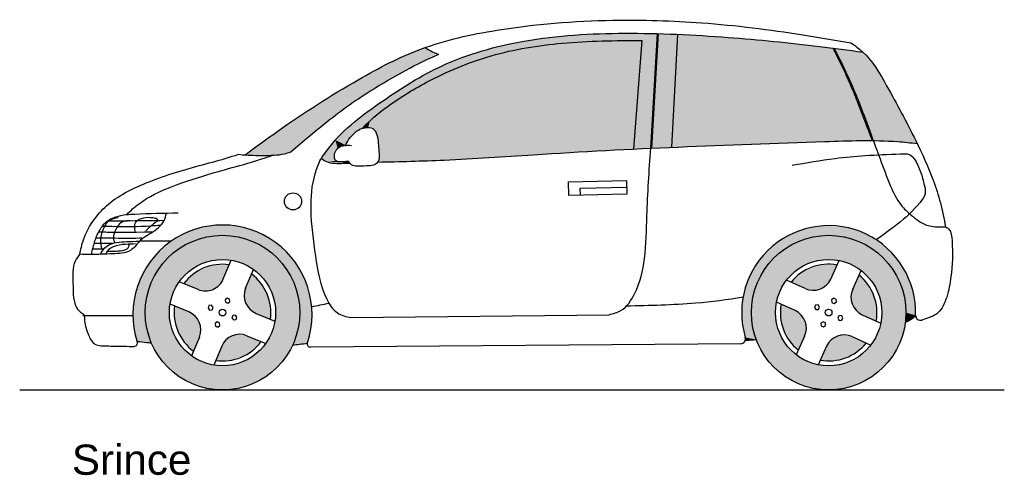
# Model space of a CAD drawing. Header units: millimetres. Extents: x 1.93 to 6.01, y 3.43 to 5.31.
import ezdxf

# ---------------------------------------------------------------- set-up
doc = ezdxf.new("R2010")
doc.units = ezdxf.units.MM
doc.layers.add('HATCH', color=7, linetype='Continuous')
doc.styles.add('arial', font='ARIAL.TTF')

# ---------------------------------------------------------------- blocks, each defined once
blk = doc.blocks.new('*U1')
at = {"layer": 'HATCH', "color": 251, "linetype": 'Continuous'}
for points in [[(2.7265, 4.296), (2.6613, 4.2688), (2.7729, 4.2399)], [(2.7971, 4.2988), (2.7265, 4.296), (2.7729, 4.2399)], [(2.6613, 4.2688), (2.6096, 4.2207), (2.7729, 4.2399)], [(2.7729, 4.2399), (2.6096, 4.2207), (2.7477, 4.207)], [(2.8896, 4.2607), (2.8653, 4.2018), (2.9377, 4.2089)], [(2.6096, 4.2207), (2.6684, 4.1964), (2.7477, 4.207)], [(2.7477, 4.207), (2.6684, 4.1964), (2.7095, 4.1911)], [(2.8653, 4.2018), (2.86, 4.1607), (2.9649, 4.1437)], [(2.9377, 4.2089), (2.8653, 4.2018), (2.9649, 4.1437)], [(2.86, 4.1607), (2.8759, 4.1225), (2.9649, 4.1437)], [(2.5715, 4.1282), (2.5743, 4.0576), (2.6303, 4.104)], [(2.9649, 4.1437), (2.8759, 4.1225), (2.9677, 4.0731)], [(2.8759, 4.1225), (2.9088, 4.0974), (2.9677, 4.0731)], [(2.6303, 4.104), (2.5743, 4.0576), (2.6632, 4.0788)], [(2.6632, 4.0788), (2.5743, 4.0576), (2.6791, 4.0406)], [(2.5743, 4.0576), (2.6014, 3.9924), (2.6791, 4.0406)], [(2.6791, 4.0406), (2.6014, 3.9924), (2.6738, 3.9995)], [(2.6738, 3.9995), (2.6014, 3.9924), (2.6496, 3.9407)], [(2.8297, 4.0102), (2.7914, 3.9943), (2.8707, 4.0049)], [(2.8707, 4.0049), (2.7914, 3.9943), (2.9296, 3.9806)], [(2.7663, 3.9614), (2.742, 3.9026), (2.8778, 3.9325)], [(2.7914, 3.9943), (2.7663, 3.9614), (2.9296, 3.9806)], [(2.9296, 3.9806), (2.7663, 3.9614), (2.8778, 3.9325)], [(2.8778, 3.9325), (2.742, 3.9026), (2.8126, 3.9054)]]:
    blk.add_solid(points, dxfattribs=at)
blk = doc.blocks.new('*U2')
at = {"layer": 'HATCH', "color": 251, "linetype": 'Continuous'}
for points in [[(5.2431, 4.2975), (5.1769, 4.2728), (5.2874, 4.2397)], [(5.3138, 4.2976), (5.2431, 4.2975), (5.2874, 4.2397)], [(5.1769, 4.2728), (5.1235, 4.2266), (5.2874, 4.2397)], [(5.2874, 4.2397), (5.1235, 4.2266), (5.261, 4.2078)], [(5.4048, 4.256), (5.3783, 4.1981), (5.4509, 4.2025)], [(5.1235, 4.2266), (5.1813, 4.2002), (5.261, 4.2078)], [(5.261, 4.2078), (5.1813, 4.2002), (5.2222, 4.1933)], [(5.4509, 4.2025), (5.3783, 4.1981), (5.4756, 4.1363)], [(5.3783, 4.1981), (5.3714, 4.1573), (5.4756, 4.1363)], [(5.0819, 4.1357), (5.082, 4.065), (5.1398, 4.1092)], [(5.3714, 4.1573), (5.3859, 4.1185), (5.4756, 4.1363)], [(5.4756, 4.1363), (5.3859, 4.1185), (5.4757, 4.0657)], [(5.3859, 4.1185), (5.4178, 4.0921), (5.4757, 4.0657)], [(5.1398, 4.1092), (5.082, 4.065), (5.1717, 4.0828)], [(5.1717, 4.0828), (5.082, 4.065), (5.1862, 4.044)], [(5.082, 4.065), (5.1067, 3.9988), (5.1862, 4.044)], [(5.1862, 4.044), (5.1067, 3.9988), (5.1793, 4.0032)], [(5.1793, 4.0032), (5.1067, 3.9988), (5.1529, 3.9453)], [(5.3354, 4.008), (5.2966, 3.9936), (5.3763, 4.0012)], [(5.3763, 4.0012), (5.2966, 3.9936), (5.4342, 3.9747)], [(5.2703, 3.9616), (5.2438, 3.9038), (5.3807, 3.9286)], [(5.2966, 3.9936), (5.2703, 3.9616), (5.4342, 3.9747)], [(5.4342, 3.9747), (5.2703, 3.9616), (5.3807, 3.9286)], [(5.3807, 3.9286), (5.2438, 3.9038), (5.3145, 3.9039)]]:
    blk.add_solid(points, dxfattribs=at)
blk = doc.blocks.new('*U3')
at = {"layer": 'HATCH', "color": 251, "linetype": 'Continuous'}
for points in [[(2.6514, 4.444), (2.5771, 4.4094), (2.7696, 4.4207)], [(2.7314, 4.4613), (2.6514, 4.444), (2.8134, 4.4607)], [(2.8134, 4.4607), (2.6514, 4.444), (2.8931, 4.4421)], [(2.6514, 4.444), (2.7696, 4.4207), (2.8931, 4.4421)], [(2.5771, 4.4094), (2.5122, 4.3594), (2.6307, 4.389)], [(2.7696, 4.4207), (2.5771, 4.4094), (2.6984, 4.4126)], [(2.6984, 4.4126), (2.5771, 4.4094), (2.6307, 4.389)], [(2.8931, 4.4421), (2.7696, 4.4207), (2.9669, 4.4063)], [(2.7696, 4.4207), (2.8408, 4.4126), (2.9669, 4.4063)], [(2.8408, 4.4126), (2.9084, 4.389), (2.9669, 4.4063)], [(2.9669, 4.4063), (2.9084, 4.389), (3.031, 4.3553)], [(2.6307, 4.389), (2.5122, 4.3594), (2.5701, 4.3509)], [(2.9084, 4.389), (2.9691, 4.3509), (3.031, 4.3553)], [(2.5122, 4.3594), (2.4599, 4.2964), (2.5701, 4.3509)], [(2.5701, 4.3509), (2.4599, 4.2964), (2.5194, 4.3002)], [(3.031, 4.3553), (2.9691, 4.3509), (3.0823, 4.2914)], [(2.9691, 4.3509), (3.0198, 4.3002), (3.0823, 4.2914)], [(2.4599, 4.2964), (2.4227, 4.2234), (2.4813, 4.2395)], [(2.5194, 4.3002), (2.4599, 4.2964), (2.4813, 4.2395)], [(3.0198, 4.3002), (3.0579, 4.2395), (3.0823, 4.2914)], [(3.0823, 4.2914), (3.0579, 4.2395), (3.1183, 4.2178)], [(2.4813, 4.2395), (2.4227, 4.2234), (2.4576, 4.1719)], [(3.0579, 4.2395), (3.0816, 4.1719), (3.1183, 4.2178)], [(2.4227, 4.2234), (2.4025, 4.144), (2.4576, 4.1719)], [(3.1183, 4.2178), (3.0816, 4.1719), (3.1372, 4.1381)], [(2.4576, 4.1719), (2.4025, 4.144), (2.4496, 4.1007)], [(3.0816, 4.1719), (3.0896, 4.1007), (3.1372, 4.1381)], [(2.4025, 4.144), (2.4002, 4.0621), (2.4496, 4.1007)], [(3.1372, 4.1381), (3.0896, 4.1007), (3.1382, 4.0562)], [(2.4496, 4.1007), (2.4002, 4.0621), (2.456, 4.0369)], [(3.0896, 4.1007), (3.0822, 4.0323), (3.1382, 4.0562)], [(2.4002, 4.0621), (2.4159, 3.9817), (2.456, 4.0369)], [(2.456, 4.0369), (2.4159, 3.9817), (2.475, 3.9756)], [(3.1382, 4.0562), (3.0822, 4.0323), (3.1212, 3.9761)], [(3.0822, 4.0323), (3.0604, 3.9671), (3.1212, 3.9761)], [(3.1212, 3.9761), (3.0604, 3.9671), (3.1208, 3.975)], [(3.1208, 3.975), (3.0604, 3.9671), (3.1205, 3.9739)]]:
    blk.add_solid(points, dxfattribs=at)
blk = doc.blocks.new('*U4')
at = {"layer": 'HATCH', "color": 251, "linetype": 'Continuous'}
for points in [[(5.1916, 4.4499), (5.114, 4.4207), (5.4347, 4.4252)], [(5.2738, 4.4606), (5.1916, 4.4499), (5.3563, 4.4522)], [(5.3563, 4.4522), (5.1916, 4.4499), (5.4347, 4.4252)], [(5.114, 4.4207), (5.0451, 4.3745), (5.2076, 4.4126)], [(5.2076, 4.4126), (5.0451, 4.3745), (5.14, 4.389)], [(5.4347, 4.4252), (5.114, 4.4207), (5.2788, 4.4207)], [(5.114, 4.4207), (5.2076, 4.4126), (5.2788, 4.4207)], [(5.4347, 4.4252), (5.2788, 4.4207), (5.35, 4.4126)], [(5.4347, 4.4252), (5.35, 4.4126), (5.5048, 4.3809)], [(5.35, 4.4126), (5.4177, 4.389), (5.5048, 4.3809)], [(5.0451, 4.3745), (4.9887, 4.3138), (5.0793, 4.3509)], [(5.14, 4.389), (5.0451, 4.3745), (5.0793, 4.3509)], [(5.4177, 4.389), (5.4783, 4.3509), (5.5048, 4.3809)], [(5.5048, 4.3809), (5.4783, 4.3509), (5.563, 4.3217)], [(5.0793, 4.3509), (4.9887, 4.3138), (5.0286, 4.3002)], [(5.4783, 4.3509), (5.529, 4.3002), (5.563, 4.3217)], [(5.563, 4.3217), (5.529, 4.3002), (5.606, 4.2508)], [(4.9887, 4.3138), (4.9476, 4.2417), (5.0286, 4.3002)], [(5.0286, 4.3002), (4.9476, 4.2417), (4.9905, 4.2395)], [(5.529, 4.3002), (5.5671, 4.2395), (5.606, 4.2508)], [(4.9476, 4.2417), (4.9241, 4.1622), (4.9905, 4.2395)], [(4.9905, 4.2395), (4.9241, 4.1622), (4.9668, 4.1719)], [(5.606, 4.2508), (5.5671, 4.2395), (5.6317, 4.172)], [(5.5671, 4.2395), (5.5908, 4.1719), (5.6317, 4.172)], [(4.9241, 4.1622), (4.9194, 4.0794), (4.9588, 4.1007)], [(4.9668, 4.1719), (4.9241, 4.1622), (4.9588, 4.1007)], [(5.6317, 4.172), (5.5908, 4.1719), (5.6386, 4.0893)], [(5.5908, 4.1719), (5.5988, 4.1007), (5.6386, 4.0893)], [(4.9588, 4.1007), (4.9194, 4.0794), (4.9638, 4.0442)], [(4.9194, 4.0794), (4.9339, 3.9977), (4.9638, 4.0442)], [(5.6389, 4.0855), (5.5982, 4.0806), (5.5963, 4.0605)], [(5.5988, 4.1007), (5.5982, 4.0806), (5.6386, 4.0893)], [(5.6386, 4.0893), (5.5982, 4.0806), (5.6387, 4.0874)], [(5.6387, 4.0874), (5.5982, 4.0806), (5.6389, 4.0855)], [(4.9638, 4.0442), (4.9339, 3.9977), (4.9787, 3.9895)], [(4.9339, 3.9977), (4.9347, 3.9923), (4.9787, 3.9895)], [(4.9347, 3.9923), (4.934, 3.9869), (4.9787, 3.9895)]]:
    blk.add_solid(points, dxfattribs=at)
blk = doc.blocks.new('*U5')
at = {"layer": 'HATCH', "linetype": 'Continuous'}
for points in [[(4.654, 5.2524), (4.6294, 4.785), (4.9755, 5.2306)], [(4.9755, 5.2306), (4.6294, 4.785), (5.2957, 5.1956)], [(5.2957, 5.1956), (4.6294, 4.785), (5.3029, 5.1823)], [(5.3029, 5.1823), (4.6294, 4.785), (5.3066, 5.1749)], [(5.3022, 5.1948), (5.3176, 5.1637), (5.4211, 5.1787)], [(5.4211, 5.1787), (5.3176, 5.1637), (5.4575, 5.1381)], [(5.3066, 5.1749), (4.6294, 4.785), (5.3129, 5.162)], [(5.3129, 5.162), (4.6294, 4.785), (5.3249, 5.1377)], [(5.3249, 5.1377), (4.6294, 4.785), (5.3468, 5.0923)], [(5.3176, 5.1637), (5.3304, 5.1378), (5.4575, 5.1381)], [(5.4575, 5.1381), (5.3304, 5.1378), (5.4885, 5.0922)], [(5.3304, 5.1378), (5.3524, 5.0921), (5.4885, 5.0922)], [(5.3468, 5.0923), (4.6294, 4.785), (5.3868, 5.0005)], [(5.4885, 5.0922), (5.3524, 5.0921), (5.5435, 4.9951)], [(5.3524, 5.0921), (5.3923, 5.0002), (5.5435, 4.9951)], [(5.3868, 5.0005), (4.6294, 4.785), (5.4585, 4.8128)], [(5.3923, 5.0002), (5.4638, 4.8128), (5.5435, 4.9951)], [(5.5435, 4.9951), (5.4638, 4.8128), (5.5547, 4.8093)], [(5.5435, 4.9951), (5.5547, 4.8093), (5.6452, 4.8004)]]:
    blk.add_solid(points, dxfattribs=at)
blk = doc.blocks.new('*U6')
at = {"layer": 'HATCH', "linetype": 'Continuous'}
for points in [[(4.1971, 5.2176), (4.0432, 5.1994), (4.4718, 4.7779)], [(4.3517, 5.2254), (4.1971, 5.2176), (4.4718, 4.7779)], [(4.5065, 5.2274), (4.3517, 5.2254), (4.4718, 4.7779)], [(4.0432, 5.1994), (3.8918, 5.1665), (4.4718, 4.7779)], [(3.8918, 5.1665), (3.7455, 5.1158), (4.4718, 4.7779)], [(3.7455, 5.1158), (3.6055, 5.049), (4.4718, 4.7779)], [(3.6055, 5.049), (3.4734, 4.9682), (4.4718, 4.7779)], [(3.4734, 4.9682), (3.4111, 4.9218), (4.4718, 4.7779)], [(3.3801, 4.895), (3.3483, 4.8632), (3.3726, 4.8673)], [(3.4111, 4.9218), (3.3801, 4.895), (3.3726, 4.8673)], [(3.4111, 4.9218), (3.3726, 4.8673), (4.4718, 4.7779)], [(3.3726, 4.8673), (3.3947, 4.8608), (4.4718, 4.7779)], [(3.3947, 4.8608), (3.4071, 4.8405), (4.4718, 4.7779)], [(3.4071, 4.8405), (3.4128, 4.817), (4.4718, 4.7779)], [(3.4128, 4.817), (3.4167, 4.7702), (4.4718, 4.7779)], [(4.4718, 4.7779), (3.4167, 4.7702), (3.9418, 4.7468)], [(3.4167, 4.7702), (3.4185, 4.7458), (3.9418, 4.7468)], [(3.4185, 4.7458), (3.4116, 4.7239), (3.6769, 4.7316)], [(3.9418, 4.7468), (3.4185, 4.7458), (3.6769, 4.7316)]]:
    blk.add_solid(points, dxfattribs=at)
blk = doc.blocks.new('*U7')
at = {"layer": 'HATCH', "color": 252, "linetype": 'Continuous'}
for points in [[(3.9927, 5.2198), (3.898, 5.1988), (4.1971, 5.2176)], [(4.1971, 5.2176), (3.898, 5.1988), (4.0432, 5.1994)], [(4.1842, 5.2463), (3.9927, 5.2198), (4.3517, 5.2254)], [(4.3517, 5.2254), (3.9927, 5.2198), (4.1971, 5.2176)], [(4.377, 5.2564), (4.1842, 5.2463), (4.57, 5.2554)], [(4.57, 5.2554), (4.1842, 5.2463), (4.5065, 5.2274)], [(4.1842, 5.2463), (4.3517, 5.2254), (4.5065, 5.2274)], [(4.5065, 5.2274), (4.4718, 4.7779), (4.5421, 4.7812)], [(4.57, 5.2554), (4.5065, 5.2274), (4.5421, 4.7812)], [(3.898, 5.1988), (3.805, 5.1718), (3.8918, 5.1665)], [(4.0432, 5.1994), (3.898, 5.1988), (3.8918, 5.1665)], [(3.7146, 5.1381), (3.6277, 5.097), (3.7455, 5.1158)], [(3.805, 5.1718), (3.7146, 5.1381), (3.8918, 5.1665)], [(3.8918, 5.1665), (3.7146, 5.1381), (3.7455, 5.1158)], [(3.6277, 5.097), (3.5439, 5.0494), (3.6055, 5.049)], [(3.7455, 5.1158), (3.6277, 5.097), (3.6055, 5.049)], [(3.5439, 5.0494), (3.4625, 4.997), (3.6055, 5.049)], [(3.6055, 5.049), (3.4625, 4.997), (3.4734, 4.9682)], [(3.4625, 4.997), (3.3825, 4.9415), (3.4734, 4.9682)], [(3.3825, 4.9415), (3.3059, 4.8817), (3.4111, 4.9218)], [(3.4734, 4.9682), (3.3825, 4.9415), (3.4111, 4.9218)], [(3.4111, 4.9218), (3.3059, 4.8817), (3.3801, 4.895)], [(3.3801, 4.895), (3.3059, 4.8817), (3.3483, 4.8632)], [(3.3059, 4.8817), (3.2368, 4.8147), (3.3483, 4.8632)], [(3.3483, 4.8632), (3.2368, 4.8147), (3.3261, 4.8522)], [(3.3261, 4.8522), (3.2368, 4.8147), (3.3074, 4.8351)], [(3.2368, 4.8147), (3.1782, 4.7383), (3.2464, 4.7802)], [(3.3074, 4.8351), (3.2368, 4.8147), (3.291, 4.8157)], [(3.291, 4.8157), (3.2368, 4.8147), (3.2797, 4.7934)], [(3.2368, 4.8147), (3.262, 4.7897), (3.2797, 4.7934)], [(3.2368, 4.8147), (3.2464, 4.7802), (3.262, 4.7897)], [(3.2464, 4.7802), (3.1782, 4.7383), (3.2364, 4.7655)], [(3.2364, 4.7655), (3.1782, 4.7383), (3.2332, 4.7464)], [(3.2332, 4.7464), (3.1782, 4.7383), (3.2386, 4.7292)], [(3.1782, 4.7383), (3.2045, 4.7234), (3.2386, 4.7292)], [(3.2386, 4.7292), (3.2045, 4.7234), (3.2546, 4.7242)], [(3.2546, 4.7242), (3.2045, 4.7234), (3.2974, 4.7181)], [(3.2045, 4.7234), (3.2342, 4.7175), (3.2974, 4.7181)], [(3.2925, 4.7258), (3.2546, 4.7242), (3.2974, 4.7181)]]:
    blk.add_solid(points, dxfattribs=at)
blk = doc.blocks.new('*U8')
at = {"layer": 'HATCH', "color": 252, "linetype": 'Continuous'}
for points in [[(4.5586, 5.0182), (4.57, 5.2554), (4.5421, 4.7812)], [(4.5586, 5.0182), (4.5472, 4.7814), (4.575, 5.2553)], [(4.5586, 5.0182), (4.575, 5.2553), (4.57, 5.2554)], [(4.5586, 5.0182), (4.5421, 4.7812), (4.5472, 4.7814)]]:
    blk.add_solid(points, dxfattribs=at)
blk = doc.blocks.new('*U9')
at = {"layer": 'HATCH', "color": 252, "linetype": 'Continuous'}
for points in [[(4.6006, 5.0169), (4.575, 5.2553), (4.5472, 4.7814)], [(4.6006, 5.0169), (4.654, 5.2524), (4.575, 5.2553)], [(4.6006, 5.0169), (4.6294, 4.785), (4.654, 5.2524)], [(4.6006, 5.0169), (4.5472, 4.7814), (4.6294, 4.785)]]:
    blk.add_solid(points, dxfattribs=at)
blk = doc.blocks.new('*U10')
at = {"layer": 'HATCH', "color": 252, "linetype": 'Continuous'}
for points in [[(5.2957, 5.1956), (5.3029, 5.1823), (5.3022, 5.1948)], [(5.3022, 5.1948), (5.3029, 5.1823), (5.3176, 5.1637)], [(5.3029, 5.1823), (5.3066, 5.1749), (5.3176, 5.1637)], [(5.3066, 5.1749), (5.3129, 5.162), (5.3176, 5.1637)], [(5.3176, 5.1637), (5.3129, 5.162), (5.3304, 5.1378)], [(5.3129, 5.162), (5.3249, 5.1377), (5.3304, 5.1378)], [(5.3304, 5.1378), (5.3249, 5.1377), (5.3524, 5.0921)], [(5.3249, 5.1377), (5.3468, 5.0923), (5.3524, 5.0921)], [(5.3468, 5.0923), (5.3868, 5.0005), (5.3524, 5.0921)], [(5.3524, 5.0921), (5.3868, 5.0005), (5.3923, 5.0002)], [(5.3868, 5.0005), (5.4585, 4.8128), (5.3923, 5.0002)], [(5.3923, 5.0002), (5.4585, 4.8128), (5.4638, 4.8128)]]:
    blk.add_solid(points, dxfattribs=at)
blk = doc.blocks.new('*U11')
at = {"layer": 'HATCH', "linetype": 'Continuous'}
for points in [[(3.6088, 5.1978), (3.5082, 5.1569), (3.636, 5.1813)], [(3.636, 5.1813), (3.5082, 5.1569), (3.6655, 5.1701)], [(3.5082, 5.1569), (3.4106, 5.1085), (3.6082, 5.1443)], [(3.6082, 5.1443), (3.4106, 5.1085), (3.5619, 5.1214)], [(3.6655, 5.1701), (3.5082, 5.1569), (3.6082, 5.1443)], [(3.4106, 5.1085), (3.2217, 4.9995), (3.4827, 5.0783)], [(3.5619, 5.1214), (3.4106, 5.1085), (3.4827, 5.0783)], [(3.4827, 5.0783), (3.2217, 4.9995), (3.3313, 4.9858)], [(3.2217, 4.9995), (3.0395, 4.8806), (3.3313, 4.9858)], [(3.3313, 4.9858), (3.0395, 4.8806), (3.1888, 4.8801)], [(3.0395, 4.8806), (2.863, 4.7533), (3.1888, 4.8801)], [(3.1888, 4.8801), (2.863, 4.7533), (3.0528, 4.7661)], [(3.0528, 4.7661), (2.863, 4.7533), (3.0157, 4.7559)], [(3.0157, 4.7559), (2.863, 4.7533), (2.9773, 4.7521)], [(2.863, 4.7533), (2.9172, 4.7514), (2.9773, 4.7521)]]:
    blk.add_solid(points, dxfattribs=at)
blk = doc.blocks.new('*U12')
at = {"layer": 'HATCH', "linetype": 'Continuous'}
for points in [[(5.35, 4.4126), (5.14, 4.389), (5.4177, 4.389)], [(5.2076, 4.4126), (5.14, 4.389), (5.35, 4.4126)], [(5.2788, 4.4207), (5.2076, 4.4126), (5.35, 4.4126)], [(5.4177, 4.389), (5.0793, 4.3509), (5.4783, 4.3509)], [(5.14, 4.389), (5.0793, 4.3509), (5.4177, 4.389)], [(5.0793, 4.3509), (5.0286, 4.3002), (5.2788, 4.3207)], [(5.2788, 4.3207), (5.0286, 4.3002), (5.2108, 4.3099)], [(5.0793, 4.3509), (5.2788, 4.3207), (5.4783, 4.3509)], [(5.4783, 4.3509), (5.2788, 4.3207), (5.529, 4.3002)], [(5.2788, 4.3207), (5.3468, 4.3099), (5.529, 4.3002)], [(5.0286, 4.3002), (4.9905, 4.2395), (5.1495, 4.2787)], [(5.2108, 4.3099), (5.0286, 4.3002), (5.1495, 4.2787)], [(5.3468, 4.3099), (5.4081, 4.2787), (5.529, 4.3002)], [(5.529, 4.3002), (5.4081, 4.2787), (5.5671, 4.2395)], [(4.9905, 4.2395), (4.9668, 4.1719), (5.1008, 4.23)], [(5.1495, 4.2787), (4.9905, 4.2395), (5.1008, 4.23)], [(5.4081, 4.2787), (5.4568, 4.23), (5.5671, 4.2395)], [(5.5671, 4.2395), (5.4568, 4.23), (5.5908, 4.1719)], [(5.1008, 4.23), (4.9668, 4.1719), (5.0696, 4.1687)], [(5.4568, 4.23), (5.488, 4.1687), (5.5908, 4.1719)], [(4.9668, 4.1719), (4.9588, 4.1007), (5.0696, 4.1687)], [(5.0696, 4.1687), (4.9588, 4.1007), (5.0588, 4.1007)], [(5.5908, 4.1719), (5.488, 4.1687), (5.5988, 4.1007)], [(5.488, 4.1687), (5.4988, 4.1007), (5.5988, 4.1007)], [(4.9588, 4.1007), (4.9668, 4.0295), (5.0588, 4.1007)], [(5.0588, 4.1007), (4.9668, 4.0295), (5.0696, 4.0327)], [(5.5988, 4.1007), (5.488, 4.0327), (5.5908, 4.0295)], [(5.4988, 4.1007), (5.488, 4.0327), (5.5988, 4.1007)], [(5.0696, 4.0327), (4.9668, 4.0295), (5.1008, 3.9714)], [(4.9668, 4.0295), (4.9905, 3.9618), (5.1008, 3.9714)], [(5.488, 4.0327), (5.4568, 3.9714), (5.5908, 4.0295)], [(5.5908, 4.0295), (5.4568, 3.9714), (5.5671, 3.9618)], [(5.1008, 3.9714), (4.9905, 3.9618), (5.1495, 3.9227)], [(4.9905, 3.9618), (5.0286, 3.9012), (5.1495, 3.9227)], [(5.4568, 3.9714), (5.4081, 3.9227), (5.5671, 3.9618)], [(5.5671, 3.9618), (5.4081, 3.9227), (5.529, 3.9012)], [(5.1495, 3.9227), (5.0286, 3.9012), (5.2108, 3.8914)], [(5.4081, 3.9227), (5.3468, 3.8914), (5.529, 3.9012)], [(5.0286, 3.9012), (5.0793, 3.8505), (5.2108, 3.8914)], [(5.2108, 3.8914), (5.0793, 3.8505), (5.2788, 3.8807)], [(5.2788, 3.8807), (5.0793, 3.8505), (5.4783, 3.8505)], [(5.3468, 3.8914), (5.2788, 3.8807), (5.4783, 3.8505)], [(5.529, 3.9012), (5.3468, 3.8914), (5.4783, 3.8505)], [(5.0793, 3.8505), (5.14, 3.8124), (5.4783, 3.8505)], [(5.4783, 3.8505), (5.14, 3.8124), (5.4177, 3.8124)], [(5.14, 3.8124), (5.2076, 3.7887), (5.4177, 3.8124)], [(5.4177, 3.8124), (5.2076, 3.7887), (5.35, 3.7887)], [(5.2076, 3.7887), (5.2788, 3.7807), (5.35, 3.7887)]]:
    blk.add_solid(points, dxfattribs=at)
blk = doc.blocks.new('*U13')
at = {"layer": 'HATCH', "linetype": 'Continuous'}
for points in [[(2.8408, 4.4126), (2.6307, 4.389), (2.9084, 4.389)], [(2.6984, 4.4126), (2.6307, 4.389), (2.8408, 4.4126)], [(2.7696, 4.4207), (2.6984, 4.4126), (2.8408, 4.4126)], [(2.9084, 4.389), (2.5701, 4.3509), (2.9691, 4.3509)], [(2.6307, 4.389), (2.5701, 4.3509), (2.9084, 4.389)], [(2.5701, 4.3509), (2.5194, 4.3002), (2.7696, 4.3207)], [(2.7696, 4.3207), (2.5194, 4.3002), (2.7016, 4.3099)], [(2.5701, 4.3509), (2.7696, 4.3207), (2.9691, 4.3509)], [(2.9691, 4.3509), (2.7696, 4.3207), (3.0198, 4.3002)], [(2.7696, 4.3207), (2.8376, 4.3099), (3.0198, 4.3002)], [(2.5194, 4.3002), (2.4813, 4.2395), (2.6403, 4.2787)], [(2.7016, 4.3099), (2.5194, 4.3002), (2.6403, 4.2787)], [(2.8376, 4.3099), (2.8989, 4.2787), (3.0198, 4.3002)], [(3.0198, 4.3002), (2.8989, 4.2787), (3.0579, 4.2395)], [(2.4813, 4.2395), (2.4576, 4.1719), (2.5916, 4.23)], [(2.6403, 4.2787), (2.4813, 4.2395), (2.5916, 4.23)], [(2.8989, 4.2787), (2.9476, 4.23), (3.0579, 4.2395)], [(3.0579, 4.2395), (2.9476, 4.23), (3.0816, 4.1719)], [(2.5916, 4.23), (2.4576, 4.1719), (2.5603, 4.1687)], [(2.9476, 4.23), (2.9788, 4.1687), (3.0816, 4.1719)], [(2.4576, 4.1719), (2.4496, 4.1007), (2.5603, 4.1687)], [(2.5603, 4.1687), (2.4496, 4.1007), (2.5496, 4.1007)], [(3.0816, 4.1719), (2.9788, 4.1687), (3.0896, 4.1007)], [(2.9788, 4.1687), (2.9896, 4.1007), (3.0896, 4.1007)], [(2.4496, 4.1007), (2.4576, 4.0295), (2.5496, 4.1007)], [(2.5496, 4.1007), (2.4576, 4.0295), (2.5603, 4.0327)], [(3.0896, 4.1007), (2.9788, 4.0327), (3.0816, 4.0295)], [(2.9896, 4.1007), (2.9788, 4.0327), (3.0896, 4.1007)], [(2.5603, 4.0327), (2.4576, 4.0295), (2.5916, 3.9714)], [(2.4576, 4.0295), (2.4813, 3.9618), (2.5916, 3.9714)], [(2.9788, 4.0327), (2.9476, 3.9714), (3.0816, 4.0295)], [(3.0816, 4.0295), (2.9476, 3.9714), (3.0579, 3.9618)], [(2.5916, 3.9714), (2.4813, 3.9618), (2.6403, 3.9227)], [(2.4813, 3.9618), (2.5194, 3.9012), (2.6403, 3.9227)], [(2.9476, 3.9714), (2.8989, 3.9227), (3.0579, 3.9618)], [(3.0579, 3.9618), (2.8989, 3.9227), (3.0198, 3.9012)], [(2.6403, 3.9227), (2.5194, 3.9012), (2.7016, 3.8914)], [(2.8989, 3.9227), (2.8376, 3.8914), (3.0198, 3.9012)], [(2.5194, 3.9012), (2.5701, 3.8505), (2.7016, 3.8914)], [(2.7016, 3.8914), (2.5701, 3.8505), (2.7696, 3.8807)], [(2.7696, 3.8807), (2.5701, 3.8505), (2.9691, 3.8505)], [(2.8376, 3.8914), (2.7696, 3.8807), (2.9691, 3.8505)], [(3.0198, 3.9012), (2.8376, 3.8914), (2.9691, 3.8505)], [(2.5701, 3.8505), (2.6307, 3.8124), (2.9691, 3.8505)], [(2.9691, 3.8505), (2.6307, 3.8124), (2.9084, 3.8124)], [(2.6307, 3.8124), (2.6984, 3.7887), (2.9084, 3.8124)], [(2.9084, 3.8124), (2.6984, 3.7887), (2.8408, 3.7887)], [(2.6984, 3.7887), (2.7696, 3.7807), (2.8408, 3.7887)]]:
    blk.add_solid(points, dxfattribs=at)

msp = doc.modelspace()

# ---------------------------------------------------------------- linework, layer by layer
for p, q in [((4.4718, 4.7779), (4.5065, 5.2274)), ((4.5421, 4.7812), (4.57, 5.2554)), ((4.5471, 4.7809), (4.575, 5.2553)), ((4.6294, 4.785), (4.654, 5.2524)), ((4.2023, 4.6421), (4.4424, 4.648)), ((4.4424, 4.648), (4.4437, 4.5916)), ((4.2037, 4.5858), (4.2023, 4.6421)), ((4.2502, 4.6158), (4.443, 4.6205)), ((4.2509, 4.587), (4.2502, 4.6158)), ((4.4437, 4.5916), (4.2037, 4.5858)), ((2.5563, 4.3958), (2.4261, 4.3958)), ((2.7729, 4.2399), (2.805, 4.3178)), ((2.8653, 4.2018), (2.8974, 4.2797)), ((5.2874, 4.2397), (5.3224, 4.3163)), ((5.3783, 4.1981), (5.4133, 4.2748)), ((2.6684, 4.1964), (2.5906, 4.2285)), ((5.1813, 4.2002), (5.1047, 4.2352)), ((2.6303, 4.104), (2.5524, 4.1361)), ((5.1398, 4.1092), (5.0632, 4.1442)), ((2.9088, 4.0974), (2.9867, 4.0653)), ((3.3015, 4.0799), (4.3697, 4.0921)), ((5.4178, 4.0921), (5.4945, 4.0571)), ((2.6738, 3.9995), (2.6417, 3.9216)), ((2.8707, 4.0049), (2.9486, 3.9728)), ((5.1793, 4.0032), (5.1443, 3.9266)), ((5.3763, 4.0012), (5.4529, 3.9662)), ((2.7663, 3.9614), (2.7342, 3.8835)), ((4.9148, 3.972), (3.1339, 3.9576)), ((5.2703, 3.9616), (5.2353, 3.885)), ((1.9301, 3.7807), (6.006, 3.7807))]:
    msp.add_line(p, q)
for points in [[(2.78, 4.1541), (2.7814, 4.1434), (2.7913, 4.1393), (2.7999, 4.1459), (2.7984, 4.1566), (2.7885, 4.1607)], [(5.2912, 4.1537), (5.2922, 4.143), (5.302, 4.1385), (5.3108, 4.1447), (5.3098, 4.1554), (5.3, 4.1599)], [(2.7162, 4.1111), (2.7268, 4.1125), (2.7309, 4.1224), (2.7244, 4.131), (2.7137, 4.1295), (2.7096, 4.1196)], [(5.2258, 4.1131), (5.2365, 4.1141), (5.241, 4.1239), (5.2348, 4.1326), (5.224, 4.1316), (5.2196, 4.1218)], [(2.823, 4.0903), (2.8123, 4.0889), (2.8082, 4.0789), (2.8148, 4.0704), (2.8255, 4.0718), (2.8296, 4.0818)], [(5.3318, 4.0883), (5.3211, 4.0873), (5.3166, 4.0775), (5.3229, 4.0687), (5.3336, 4.0697), (5.3381, 4.0795)], [(2.7592, 4.0472), (2.7578, 4.0579), (2.7478, 4.062), (2.7393, 4.0554), (2.7407, 4.0448), (2.7507, 4.0407)], [(5.2664, 4.0477), (5.2654, 4.0584), (5.2556, 4.0629), (5.2469, 4.0566), (5.2479, 4.0459), (5.2577, 4.0414)]]:
    msp.add_lwpolyline(points, close=True)
for centre, radius in [((3.0614, 4.5611), 0.0353), ((2.7696, 4.1007), 0.32), ((5.2788, 4.1007), 0.32), ((2.7696, 4.1007), 0.22), ((5.2788, 4.1007), 0.22), ((2.7696, 4.1007), 0.0138), ((5.2788, 4.1007), 0.0138)]:
    msp.add_circle(centre, radius)
for centre, radius, start, end in [((2.7695, 4.0927), 0.3706, 341.6518, 197.7926), ((5.2788, 4.1007), 0.36, 358.197, 196.6188), ((2.7696, 4.1007), 0.2, 82.0773, 143.1223), ((5.2788, 4.1007), 0.2, 79.9249, 140.9699), ((2.6989, 4.2704), 0.08, 247.5998, 337.5998), ((2.7696, 4.1007), 0.2, 352.0773, 53.1223), ((5.2146, 4.2729), 0.08, 245.4474, 335.4474), ((5.2788, 4.1007), 0.2, 349.9249, 50.9699), ((2.9393, 4.1713), 0.08, 157.5998, 247.5998), ((5.4511, 4.1649), 0.08, 155.4474, 245.4474), ((2.7696, 4.1007), 0.2, 172.0773, 233.1223), ((5.2788, 4.1007), 0.2, 169.9249, 230.9699), ((2.5998, 4.03), 0.08, 337.5998, 67.5998), ((5.1066, 4.0364), 0.08, 335.4474, 65.4474), ((5.6586, 4.0887), 0.02, 178.197, 287.6768), ((2.8402, 3.9309), 0.08, 67.5998, 157.5998), ((4.9147, 3.992), 0.02, 270.4631, 16.6188), ((5.343, 3.9284), 0.08, 65.4474, 155.4474), ((2.404, 3.9747), 0.0135, 270.2258, 20.9674), ((2.7696, 4.1007), 0.2, 262.0773, 323.1223), ((3.1338, 3.9711), 0.0135, 158.477, 270.4631), ((5.2788, 4.1007), 0.2, 259.9249, 320.9699)]:
    msp.add_arc(centre, radius, start, end)
for points, knots in [([(2.8627, 4.753), (2.9078, 4.7864), (3.0588, 4.8978), (3.2986, 5.0514), (3.5976, 5.2085), (3.9573, 5.2867), (4.3472, 5.3179), (4.7718, 5.3051), (5.1001, 5.2638), (5.3048, 5.2284), (5.3711, 5.2168)], [0.82333, 0.82333, 0.82333, 0.82333, 13.253989, 42.422198, 63.964639, 87.660285, 123.344765, 150.560866, 181.679426, 196.608548, 196.608548, 196.608548, 196.608548]), ([(3.1725, 4.73), (3.1862, 4.7499), (3.2542, 4.8486), (3.4304, 4.9795), (3.6918, 5.1455), (4.0374, 5.2419), (4.4384, 5.2647), (4.8468, 5.244), (5.1755, 5.2123), (5.3609, 5.187), (5.4211, 5.1787)], [0, 0, 0, 0, 5.352777, 26.510025, 47.711449, 73.927644, 104.799715, 136.502691, 164.513733, 177.983677, 177.983677, 177.983677, 177.983677]), ([(3.3483, 4.8632), (3.3813, 4.8986), (3.464, 4.966), (3.6371, 5.0729), (3.8815, 5.1759), (4.1861, 5.2245), (4.3961, 5.2268), (4.5065, 5.2274)], [0.996891, 0.996891, 0.996891, 0.996891, 9.706989, 24.625819, 45.946753, 68.041152, 92.503153, 92.503153, 92.503153, 92.503153]), ([(3.6088, 5.1978), (3.6187, 5.1909), (3.6368, 5.1797), (3.6566, 5.1726), (3.6655, 5.1701)], [2.618332, 2.618332, 2.618332, 2.618332, 6.210104, 9.012134, 9.012134, 9.012134, 9.012134]), ([(5.2957, 5.1956), (5.3018, 5.1846), (5.3038, 5.1806), (5.3107, 5.1664), (5.3155, 5.1568), (5.3254, 5.1367), (5.3306, 5.1262), (5.3412, 5.1044), (5.3466, 5.0929), (5.3572, 5.0697), (5.3624, 5.058), (5.3776, 5.0229), (5.3873, 4.9993), (5.4121, 4.9373), (5.4267, 4.8986), (5.447, 4.8441), (5.4527, 4.8285), (5.4585, 4.8128)], [2.67912, 2.67912, 2.67912, 2.67912, 3.488764, 3.488764, 5.608302, 5.608302, 8.162097, 8.162097, 10.99712, 10.99712, 13.832142, 13.832142, 19.502187, 19.502187, 28.668256, 28.668256, 32.361108, 32.361108, 32.361108, 32.361108]), ([(5.3022, 5.1948), (5.3201, 5.1585), (5.3713, 5.0575), (5.4292, 4.9078), (5.4889, 4.7444), (5.5292, 4.6348), (5.5675, 4.5506), (5.6246, 4.501), (5.6759, 4.4583), (5.7292, 4.4553), (5.7556, 4.4556), (5.7626, 4.4557)], [2.882009, 2.882009, 2.882009, 2.882009, 8.719583, 27.97369, 38.420419, 47.231663, 54.040606, 58.425083, 63.959192, 68.280492, 69.831324, 69.831324, 69.831324, 69.831324]), ([(5.3711, 5.2168), (5.3877, 5.2059), (5.4507, 5.1607), (5.5338, 5.014), (5.6298, 4.8375), (5.704, 4.6747), (5.7436, 4.555), (5.7566, 4.4899), (5.7626, 4.4557)], [2.668198, 2.668198, 2.668198, 2.668198, 7.03716, 19.890385, 38.897262, 52.068032, 59.40962, 66.785397, 66.785397, 66.785397, 66.785397]), ([(3.0528, 4.7661), (3.0786, 4.7883), (3.165, 4.8622), (3.3137, 4.9803), (3.4887, 5.0832), (3.5972, 5.1407), (3.6655, 5.1701)], [4.349788, 4.349788, 4.349788, 4.349788, 11.882344, 29.573325, 46.345607, 56.793336, 56.793336, 56.793336, 56.793336]), ([(3.2782, 4.789), (3.2799, 4.7939), (3.2852, 4.8098), (3.3042, 4.8325), (3.3287, 4.857), (3.3598, 4.8677), (3.3955, 4.8685), (3.4159, 4.823), (3.4141, 4.7795), (3.4222, 4.7312), (3.3949, 4.7071), (3.3597, 4.7089), (3.328, 4.7034), (3.3004, 4.7124), (3.2944, 4.7222), (3.2925, 4.7258)], [0, 0, 0, 0, 1.1226, 3.714753, 6.459691, 8.612801, 11.052099, 13.342816, 18.375058, 21.274012, 23.273339, 25.460692, 28.828469, 30.482964, 31.371876, 31.371876, 31.371876, 31.371876]), ([(3.4116, 4.7239), (3.5037, 4.7258), (3.7188, 4.731), (4.1331, 4.7607), (4.6582, 4.7885), (5.1604, 4.8037), (5.4913, 4.8174), (5.6182, 4.8037), (5.6452, 4.8004)], [4.687941, 4.687941, 4.687941, 4.687941, 25.114032, 52.379233, 96.768673, 141.626378, 163.918059, 169.933816, 169.933816, 169.933816, 169.933816]), ([(3.2925, 4.7258), (3.2846, 4.7257), (3.2671, 4.7253), (3.2348, 4.7217), (3.2312, 4.7556), (3.242, 4.78), (3.2702, 4.7955), (3.2918, 4.7936), (3.3042, 4.7925)], [0.715325, 0.715325, 0.715325, 0.715325, 2.535772, 4.615262, 6.617334, 8.480577, 10.492523, 13.209282, 13.209282, 13.209282, 13.209282]), ([(2.1793, 4.342), (2.183, 4.3619), (2.1927, 4.4119), (2.2377, 4.4909), (2.3176, 4.5763), (2.4768, 4.6522), (2.6487, 4.7038), (2.7732, 4.735), (2.8136, 4.7492), (2.837, 4.7559)], [0.437201, 0.437201, 0.437201, 0.437201, 4.892664, 11.680988, 18.20471, 32.54282, 49.72831, 58.208404, 60.957744, 60.957744, 60.957744, 60.957744]), ([(2.3716, 4.5062), (2.3887, 4.522), (2.4432, 4.5715), (2.5671, 4.629), (2.7145, 4.6746), (2.8505, 4.7121), (2.9275, 4.7348), (2.9773, 4.7521)], [0.603869, 0.603869, 0.603869, 0.603869, 5.747995, 16.891493, 30.381994, 40.051821, 48.138127, 48.138127, 48.138127, 48.138127]), ([(2.837, 4.7559), (2.8609, 4.753), (2.8986, 4.7519), (2.9627, 4.7498), (3.0215, 4.7558), (3.0438, 4.7628), (3.0528, 4.7661)], [1.553447, 1.553447, 1.553447, 1.553447, 4.892512, 12.695741, 15.76906, 17.895475, 17.895475, 17.895475, 17.895475]), ([(3.2974, 4.7181), (3.2882, 4.7178), (3.2555, 4.7167), (3.2122, 4.716), (3.1855, 4.7328), (3.1782, 4.7383)], [11.497642, 11.497642, 11.497642, 11.497642, 14.222826, 21.098276, 23.814552, 23.814552, 23.814552, 23.814552]), ([(5.1273, 4.7109), (5.1864, 4.7211), (5.2866, 4.7384), (5.4374, 4.7529), (5.537, 4.7557), (5.6098, 4.7601), (5.6348, 4.7381), (5.6436, 4.7207), (5.6478, 4.7108), (5.6478, 4.7107)], [0, 0, 0, 0, 13.296142, 22.568021, 33.348744, 36.021546, 37.915285, 40.299264, 40.310639, 40.310639, 40.310639, 40.310639]), ([(5.6749, 4.6272), (5.6755, 4.6247), (5.6779, 4.6138), (5.6815, 4.5871), (5.6386, 4.5313), (5.5807, 4.477), (5.5269, 4.4388), (5.4753, 4.4023)], [46.805688, 46.805688, 46.805688, 46.805688, 47.371294, 49.267204, 52.524153, 61.977789, 67.215282, 67.215282, 67.215282, 67.215282]), ([(2.4261, 4.3958), (2.431, 4.4007), (2.4449, 4.4144), (2.4738, 4.4297), (2.5043, 4.4506), (2.5291, 4.479), (2.5354, 4.5012), (2.5373, 4.5131)], [0, 0, 0, 0, 2.067737, 5.846829, 9.702119, 13.184781, 16.765853, 16.765853, 16.765853, 16.765853]), ([(2.2267, 4.3411), (2.2308, 4.3616), (2.2427, 4.4029), (2.2539, 4.4308), (2.269, 4.4545), (2.2803, 4.4684)], [0.236418, 0.236418, 0.236418, 0.236418, 4.857749, 10.01334, 10.584244, 10.584244, 10.584244, 10.584244]), ([(5.7626, 4.4557), (5.7681, 4.453), (5.7864, 4.4413), (5.7933, 4.3587), (5.7907, 4.2707), (5.7717, 4.1684), (5.743, 4.1021), (5.7076, 4.0833), (5.6647, 4.0697)], [0.910228, 0.910228, 0.910228, 0.910228, 2.223432, 5.781685, 16.825769, 23.146524, 28.696495, 31.856657, 31.856657, 31.856657, 31.856657]), ([(2.4261, 4.3958), (2.4216, 4.3902), (2.4099, 4.3769), (2.3797, 4.346), (2.3051, 4.3437), (2.2402, 4.3404), (2.1944, 4.3414), (2.1793, 4.342)], [21.423414, 21.423414, 21.423414, 21.423414, 23.012948, 25.325608, 30.70253, 37.545906, 40.88345, 40.88345, 40.88345, 40.88345]), ([(2.2649, 4.3419), (2.2692, 4.355), (2.2925, 4.383), (2.3364, 4.3932), (2.3866, 4.3962), (2.4261, 4.3958)], [5.459936, 5.459936, 5.459936, 5.459936, 9.706239, 15.29242, 23.577311, 23.577311, 23.577311, 23.577311]), ([(2.1793, 4.342), (2.1722, 4.333), (2.1455, 4.2992), (2.153, 4.2211), (2.1489, 4.1464), (2.1758, 4.1042), (2.2001, 4.0937), (2.1956, 4.0576), (2.2108, 4.021), (2.2316, 3.9641), (2.2977, 3.9626), (2.3514, 3.961), (2.3899, 3.9611), (2.4041, 3.9611)], [0, 0, 0, 0, 2.507422, 9.356897, 16.219468, 18.733854, 20.073616, 21.371086, 25.844221, 29.370645, 33.335282, 38.742856, 41.852415, 41.852415, 41.852415, 41.852415]), ([(4.9247, 4.1653), (4.86, 4.1526), (4.6988, 4.1335), (4.5373, 4.1292), (4.4417, 4.1277)], [60.196005, 60.196005, 60.196005, 60.196005, 79.946471, 108.659095, 108.659095, 108.659095, 108.659095]), ([(2.1914, 4.0887), (2.2304, 4.0888), (2.2996, 4.0889), (2.3687, 4.0885), (2.3989, 4.0883)], [0, 0, 0, 0, 11.693326, 20.749768, 20.749768, 20.749768, 20.749768]), ([(5.5963, 4.0605), (5.6058, 4.0657), (5.6201, 4.0741), (5.6341, 4.0826), (5.6389, 4.0855)], [72.3873, 72.3873, 72.3873, 72.3873, 75.644696, 77.315427, 77.315427, 77.315427, 77.315427]), ([(2.4159, 3.9817), (2.4293, 3.9803), (2.449, 3.9783), (2.4687, 3.9763), (2.475, 3.9756)], [3.207364, 3.207364, 3.207364, 3.207364, 7.233844, 9.146628, 9.146628, 9.146628, 9.146628]), ([(3.0604, 3.9671), (3.0698, 3.968), (3.0898, 3.9702), (3.1099, 3.9725), (3.1205, 3.9739)], [67.744983, 67.744983, 67.744983, 67.744983, 70.577731, 73.798572, 73.798572, 73.798572, 73.798572]), ([(4.934, 3.9869), (4.9349, 3.9869), (4.9498, 3.9872), (4.9647, 3.9883), (4.9787, 3.9895)], [5.44407, 5.44407, 5.44407, 5.44407, 5.697958, 9.923604, 9.923604, 9.923604, 9.923604])]:
    msp.add_open_spline(points, degree=3, knots=knots)
for points in [[(4.3697, 4.0921), (4.4187, 4.1093), (4.475, 4.1778), (4.5167, 4.3248), (4.5265, 4.5011), (4.5421, 4.7812)], [(3.1725, 4.73), (3.152, 4.6749), (3.1349, 4.528), (3.1545, 4.3346), (3.201, 4.1558), (3.2451, 4.0995), (3.3015, 4.0799)], [(5.6478, 4.7107), (5.6594, 4.6827), (5.6749, 4.6272)], [(2.2803, 4.4684), (2.2891, 4.4764), (2.3716, 4.5062), (2.4069, 4.5086), (2.5866, 4.5138)]]:
    msp.add_spline(points, degree=3)
at = {"color": 251}
for points in [[(2.2706, 4.3662), (2.2655, 4.3957), (2.277, 4.4472), (2.3032, 4.4839), (2.3381, 4.4944)], [(2.409, 4.4337), (2.4108, 4.4757), (2.4437, 4.4933), (2.4811, 4.4938), (2.4987, 4.4893), (2.4652, 4.4518), (2.4522, 4.4388)]]:
    msp.add_spline(points, degree=3, dxfattribs=at)
at = {"color": 252}
for points, knots in [([(2.2709, 4.4582), (2.2843, 4.4581), (2.3521, 4.4574), (2.433, 4.4562), (2.5, 4.4619), (2.5128, 4.4632)], [3.353237, 3.353237, 3.353237, 3.353237, 7.378129, 23.684487, 27.555743, 27.555743, 27.555743, 27.555743]), ([(2.2461, 4.4097), (2.2599, 4.4097), (2.3199, 4.4097), (2.3833, 4.409), (2.4329, 4.4098), (2.4362, 4.4098)], [2.493291, 2.493291, 2.493291, 2.493291, 6.635619, 20.518026, 21.511207, 21.511207, 21.511207, 21.511207]), ([(2.2574, 4.4349), (2.2748, 4.4353), (2.3256, 4.4318), (2.3775, 4.4337), (2.4811, 4.4351)], [4.268157, 4.268157, 4.268157, 4.268157, 6.830353, 19.51843, 19.51843, 19.51843, 19.51843]), ([(2.2935, 4.3548), (2.304, 4.3546), (2.3221, 4.3545), (2.3499, 4.357), (2.3802, 4.3608), (2.3829, 4.3787), (2.3838, 4.3846)], [1.325172, 1.325172, 1.325172, 1.325172, 4.444587, 6.734192, 10.112281, 11.79489, 11.79489, 11.79489, 11.79489])]:
    msp.add_open_spline(points, degree=3, knots=knots, dxfattribs=at)
for points in [[(2.2942, 4.4804), (2.413, 4.4813), (2.4839, 4.4821), (2.5281, 4.4828)], [(2.232, 4.3645), (2.2476, 4.3646), (2.2633, 4.3647), (2.2789, 4.3649)], [(2.2389, 4.3886), (2.2643, 4.3885), (2.2897, 4.3884), (2.3151, 4.3887)]]:
    msp.add_open_spline(points, degree=3, dxfattribs=at)
at = {"color": 251}
msp.add_open_spline([(2.387, 4.4804), (2.3766, 4.4804), (2.3499, 4.4805), (2.3246, 4.4435), (2.3139, 4.4083), (2.3224, 4.3931), (2.3235, 4.3915)], degree=3, knots=[0, 0, 0, 0, 2.98903, 7.629173, 12.209449, 12.796429, 12.796429, 12.796429, 12.796429], dxfattribs=at)
at = {"color": 252}
msp.add_spline([(2.289, 4.3469), (2.2983, 4.3613), (2.3181, 4.3746), (2.3687, 4.3844), (2.4093, 4.3861)], degree=3, dxfattribs=at)
msp.add_open_spline([(3.1386, 4.1255), (3.1624, 4.1298), (3.1861, 4.1345), (3.2097, 4.1397)], degree=3)

# ---------------------------------------------------------------- block references
at = {"layer": 'HATCH', "color": 252, "linetype": 'Continuous'}
for name in ['*U7', '*U8', '*U9', '*U10']:
    msp.add_blockref(name, (0, 0), dxfattribs=at)
at = {"layer": 'HATCH', "linetype": 'Continuous'}
for name in ['*U6', '*U5', '*U11', '*U13', '*U12']:
    msp.add_blockref(name, (0, 0), dxfattribs=at)
at = {"layer": 'HATCH', "color": 251, "linetype": 'Continuous'}
for name in ['*U3', '*U4', '*U1', '*U2']:
    msp.add_blockref(name, (0, 0), dxfattribs=at)

# ---------------------------------------------------------------- texts
at = {"style": 'arial'}
msp.add_text('Srince', height=0.125, dxfattribs=at).set_placement((2.146, 3.4295))

doc.saveas('drawing.dxf')
